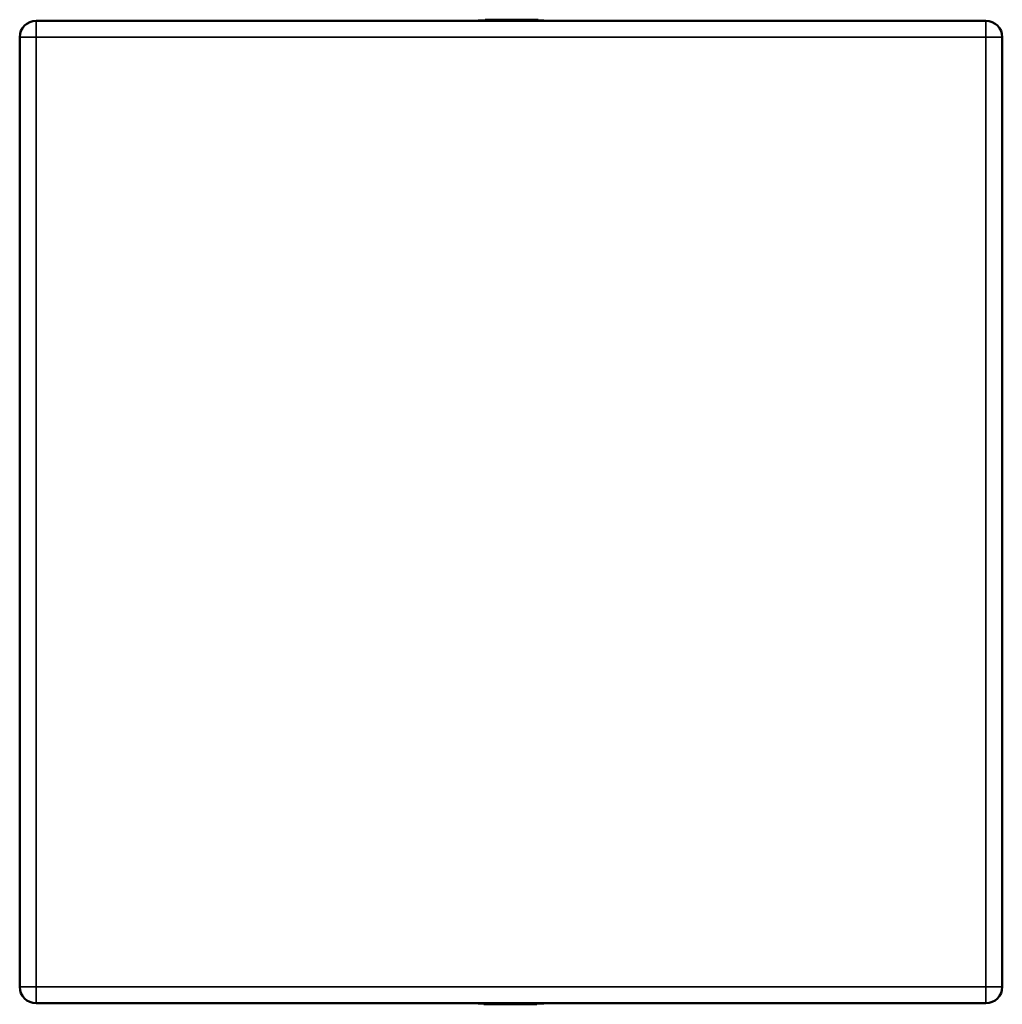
# Model space of a CAD drawing. Header units: millimetres. Extents: x 804 to 2238, y 539 to 1709.
# Tile 7 of 8: x 804 to 1404, y 1107 to 1709. Entities that reach past the tile are written whole.
import ezdxf

# ---------------------------------------------------------------- set-up
doc = ezdxf.new("R2010")
doc.units = ezdxf.units.MM
doc.layers.add('Visibile (ISO)', color=7, linetype='Continuous', lineweight=50)
doc.layers.add('Visibile sottile (ISO)', color=7, linetype='Continuous', lineweight=35)

msp = doc.modelspace()

# ---------------------------------------------------------------- linework, layer by layer
at = {"layer": 'Visibile (ISO)'}
for p, q in [((1123.66, 1708.25), (1083.66, 1708.25)), ((1083.76, 1708.08), (1083.66, 1708.25)), ((1123.66, 1708.08), (1083.66, 1708.08)), ((1083.66, 1708.03), (1083.66, 1708.08)), ((1087.89, 1708.25), (1087.89, 1708.75)), ((1087.94, 1708.75), (1087.89, 1708.75)), ((1088.02, 1708.75), (1087.94, 1708.75)), ((1088.02, 1708.25), (1088.02, 1708.75)), ((1089.65, 1708.75), (1088.02, 1708.75)), ((1089.65, 1708.25), (1089.65, 1708.75)), ((1089.82, 1708.75), (1089.65, 1708.75)), ((1090.15, 1708.75), (1089.82, 1708.75)), ((1090.25, 1708.75), (1090.15, 1708.75)), ((1090.69, 1708.75), (1090.25, 1708.75)), ((1090.69, 1708.25), (1090.69, 1708.75)), ((1090.94, 1708.75), (1090.69, 1708.75)), ((1090.94, 1708.25), (1090.94, 1708.75)), ((1091.26, 1708.75), (1090.94, 1708.75)), ((1091.26, 1708.25), (1091.26, 1708.75)), ((1091.42, 1708.75), (1091.26, 1708.75)), ((1091.42, 1708.25), (1091.42, 1708.75)), ((1091.8, 1708.75), (1091.42, 1708.75)), ((1092.39, 1708.75), (1091.8, 1708.75)), ((1092.39, 1708.25), (1092.39, 1708.75)), ((1092.54, 1708.75), (1092.39, 1708.75)), ((1092.54, 1708.25), (1092.54, 1708.75)), ((1092.67, 1708.75), (1092.54, 1708.75)), ((1092.69, 1708.75), (1092.67, 1708.75)), ((1092.67, 1708.25), (1092.67, 1708.75)), ((1092.77, 1708.75), (1092.69, 1708.75)), ((1092.77, 1708.25), (1092.77, 1708.75)), ((1093.14, 1708.75), (1092.77, 1708.75)), ((1093.14, 1708.25), (1093.14, 1708.75)), ((1093.35, 1708.75), (1093.14, 1708.75)), ((1093.35, 1708.25), (1093.35, 1708.75)), ((1093.63, 1708.75), (1093.35, 1708.75)), ((1093.63, 1708.25), (1093.63, 1708.75)), ((1093.96, 1708.75), (1093.63, 1708.75)), ((1094, 1708.75), (1093.96, 1708.75)), ((1094, 1708.25), (1094, 1708.75)), ((1094.07, 1708.75), (1094, 1708.75)), ((1094.15, 1708.75), (1094.07, 1708.75)), ((1094.15, 1708.25), (1094.15, 1708.75)), ((1094.15, 1708.75), (1094.15, 1708.75)), ((1094.19, 1708.75), (1094.15, 1708.75)), ((1094.15, 1708.25), (1094.15, 1708.75)), ((1094.19, 1708.25), (1094.19, 1708.75)), ((1094.22, 1708.75), (1094.19, 1708.75)), ((1094.46, 1708.75), (1094.22, 1708.75)), ((1094.98, 1708.75), (1094.46, 1708.75)), ((1094.98, 1708.25), (1094.98, 1708.75)), ((1095.22, 1708.75), (1094.98, 1708.75)), ((1095.22, 1708.25), (1095.22, 1708.75)), ((1095.45, 1708.75), (1095.22, 1708.75)), ((1095.64, 1708.75), (1095.45, 1708.75)), ((1095.64, 1708.25), (1095.64, 1708.75)), ((1095.95, 1708.75), (1095.64, 1708.75)), ((1095.95, 1708.25), (1095.95, 1708.75)), ((1096.24, 1708.75), (1095.95, 1708.75)), ((1096.34, 1708.75), (1096.24, 1708.75)), ((1096.34, 1708.25), (1096.34, 1708.75)), ((1096.48, 1708.75), (1096.34, 1708.75)), ((1096.8, 1708.75), (1096.48, 1708.75)), ((1096.8, 1708.75), (1096.9, 1708.75)), ((1096.8, 1708.75), (1096.8, 1708.25)), ((1096.9, 1708.75), (1097.04, 1708.75)), ((1097.04, 1708.75), (1098.49, 1708.75)), ((1097.04, 1708.75), (1097.04, 1708.25)), ((1098.49, 1708.75), (1099.71, 1708.75)), ((1099.71, 1708.75), (1099.91, 1708.75)), ((1099.71, 1708.75), (1099.71, 1708.25)), ((1099.91, 1708.75), (1099.98, 1708.75)), ((1099.91, 1708.75), (1099.91, 1708.25)), ((1099.98, 1708.75), (1100.09, 1708.75)), ((1099.98, 1708.75), (1099.98, 1708.25)), ((1100.09, 1708.75), (1100.13, 1708.75)), ((1100.09, 1708.75), (1100.09, 1708.25)), ((1100.13, 1708.75), (1100.23, 1708.75)), ((1100.13, 1708.75), (1100.13, 1708.25)), ((1100.23, 1708.75), (1100.38, 1708.75)), ((1100.23, 1708.75), (1100.23, 1708.25)), ((1100.38, 1708.75), (1101.14, 1708.75)), ((1100.38, 1708.75), (1100.38, 1708.25)), ((1101.14, 1708.75), (1101.69, 1708.75)), ((1101.69, 1708.75), (1101.99, 1708.75)), ((1101.69, 1708.75), (1101.69, 1708.25)), ((1101.99, 1708.75), (1102.04, 1708.75)), ((1101.99, 1708.75), (1101.99, 1708.25)), ((1102.04, 1708.75), (1102.38, 1708.75)), ((1102.04, 1708.75), (1102.04, 1708.25)), ((1102.38, 1708.75), (1102.72, 1708.75)), ((1102.72, 1708.75), (1102.79, 1708.75)), ((1102.72, 1708.75), (1102.72, 1708.25)), ((1102.79, 1708.75), (1102.81, 1708.75)), ((1102.79, 1708.75), (1102.79, 1708.25)), ((1102.81, 1708.75), (1102.97, 1708.75)), ((1102.81, 1708.75), (1102.81, 1708.25)), ((1102.97, 1708.75), (1103.06, 1708.75)), ((1102.97, 1708.75), (1102.97, 1708.25)), ((1103.06, 1708.75), (1103.39, 1708.75)), ((1103.39, 1708.75), (1103.66, 1708.75)), ((1103.39, 1708.75), (1103.39, 1708.25)), ((1103.66, 1708.75), (1104.09, 1708.75)), ((1103.66, 1708.75), (1103.66, 1708.25)), ((1104.09, 1708.25), (1104.09, 1708.75)), ((1104.1, 1708.75), (1104.09, 1708.75)), ((1104.12, 1708.75), (1104.1, 1708.75)), ((1104.12, 1708.25), (1104.12, 1708.75)), ((1104.28, 1708.75), (1104.12, 1708.75)), ((1104.28, 1708.25), (1104.28, 1708.75)), ((1104.51, 1708.75), (1104.28, 1708.75)), ((1104.51, 1708.25), (1104.51, 1708.75)), ((1104.52, 1708.75), (1104.51, 1708.75)), ((1104.53, 1708.75), (1104.52, 1708.75)), ((1104.53, 1708.25), (1104.53, 1708.75)), ((1104.76, 1708.75), (1104.53, 1708.75)), ((1105.22, 1708.75), (1104.76, 1708.75)), ((1105.39, 1708.75), (1105.22, 1708.75)), ((1106.1, 1708.75), (1105.39, 1708.75)), ((1106.1, 1708.25), (1106.1, 1708.75)), ((1106.27, 1708.75), (1106.1, 1708.75)), ((1106.3, 1708.75), (1106.27, 1708.75)), ((1106.3, 1708.25), (1106.3, 1708.75)), ((1106.43, 1708.75), (1106.3, 1708.75)), ((1106.51, 1708.75), (1106.43, 1708.75)), ((1106.51, 1708.25), (1106.51, 1708.75)), ((1106.56, 1708.75), (1106.51, 1708.75)), ((1106.56, 1708.25), (1106.56, 1708.75)), ((1106.71, 1708.75), (1106.56, 1708.75)), ((1107.27, 1708.75), (1106.71, 1708.75)), ((1107.27, 1708.25), (1107.27, 1708.75)), ((1107.43, 1708.75), (1107.27, 1708.75)), ((1107.43, 1708.25), (1107.43, 1708.75)), ((1107.57, 1708.75), (1107.43, 1708.75)), ((1107.57, 1708.25), (1107.57, 1708.75)), ((1107.79, 1708.75), (1107.57, 1708.75)), ((1107.79, 1708.25), (1107.79, 1708.75)), ((1107.87, 1708.75), (1107.79, 1708.75)), ((1108.38, 1708.75), (1107.87, 1708.75)), ((1108.45, 1708.75), (1108.38, 1708.75)), ((1108.58, 1708.75), (1108.45, 1708.75)), ((1108.59, 1708.75), (1108.58, 1708.75)), ((1108.58, 1708.75), (1108.58, 1708.75)), ((1108.58, 1708.25), (1108.58, 1708.75)), ((1108.66, 1708.75), (1108.59, 1708.75)), ((1108.66, 1708.25), (1108.66, 1708.75)), ((1108.72, 1708.75), (1108.66, 1708.75)), ((1108.8, 1708.75), (1108.72, 1708.75)), ((1108.8, 1708.25), (1108.8, 1708.75)), ((1109.21, 1708.75), (1108.8, 1708.75)), ((1109.21, 1708.25), (1109.21, 1708.75)), ((1109.47, 1708.75), (1109.21, 1708.75)), ((1109.47, 1708.25), (1109.47, 1708.75)), ((1109.8, 1708.75), (1109.47, 1708.75)), ((1109.8, 1708.25), (1109.8, 1708.75)), ((1110.22, 1708.75), (1109.8, 1708.75)), ((1110.26, 1708.75), (1110.22, 1708.75)), ((1110.26, 1708.25), (1110.26, 1708.75)), ((1110.33, 1708.75), (1110.26, 1708.75)), ((1110.33, 1708.25), (1110.33, 1708.75)), ((1110.47, 1708.75), (1110.33, 1708.75)), ((1110.47, 1708.25), (1110.47, 1708.75)), ((1110.59, 1708.75), (1110.47, 1708.75)), ((1110.59, 1708.25), (1110.59, 1708.75)), ((1110.8, 1708.75), (1110.59, 1708.75)), ((1110.8, 1708.25), (1110.8, 1708.75)), ((1110.9, 1708.75), (1110.8, 1708.75)), ((1111.83, 1708.75), (1110.9, 1708.75)), ((1111.96, 1708.75), (1111.83, 1708.75)), ((1112.19, 1708.75), (1111.96, 1708.75)), ((1112.4, 1708.75), (1112.19, 1708.75)), ((1112.51, 1708.75), (1112.4, 1708.75)), ((1112.55, 1708.75), (1112.51, 1708.75)), ((1112.55, 1708.25), (1112.55, 1708.75)), ((1112.6, 1708.75), (1112.55, 1708.75)), ((1112.6, 1708.25), (1112.6, 1708.75)), ((1112.65, 1708.75), (1112.6, 1708.75)), ((1112.74, 1708.75), (1112.65, 1708.75)), ((1112.74, 1708.25), (1112.74, 1708.75)), ((1112.8, 1708.75), (1112.74, 1708.75)), ((1112.88, 1708.75), (1112.8, 1708.75)), ((1112.88, 1708.25), (1112.88, 1708.75)), ((1113.24, 1708.75), (1112.88, 1708.75)), ((1113.24, 1708.25), (1113.24, 1708.75)), ((1113.47, 1708.75), (1113.24, 1708.75)), ((1113.47, 1708.25), (1113.47, 1708.75)), ((1113.77, 1708.75), (1113.47, 1708.75)), ((1113.77, 1708.25), (1113.77, 1708.75)), ((1114.15, 1708.75), (1113.77, 1708.75)), ((1114.18, 1708.75), (1114.15, 1708.75)), ((1114.18, 1708.25), (1114.18, 1708.75)), ((1114.58, 1708.75), (1114.18, 1708.75)), ((1114.69, 1708.75), (1114.58, 1708.75)), ((1114.69, 1708.25), (1114.69, 1708.75)), ((1114.74, 1708.75), (1114.69, 1708.75)), ((1114.74, 1708.25), (1114.74, 1708.75)), ((1114.85, 1708.75), (1114.74, 1708.75)), ((1114.85, 1708.25), (1114.85, 1708.75)), ((1115.42, 1708.75), (1114.85, 1708.75)), ((1115.6, 1708.75), (1115.42, 1708.75)), ((1115.6, 1708.25), (1115.6, 1708.75)), ((1115.95, 1708.75), (1115.6, 1708.75)), ((1115.95, 1708.25), (1115.95, 1708.75)), ((1116.26, 1708.75), (1115.95, 1708.75)), ((1116.26, 1708.25), (1116.26, 1708.75)), ((1116.93, 1708.75), (1116.26, 1708.75)), ((1117.23, 1708.75), (1116.93, 1708.75)), ((1117.58, 1708.75), (1117.23, 1708.75)), ((1117.78, 1708.75), (1117.58, 1708.75)), ((1117.78, 1708.25), (1117.78, 1708.75)), ((1117.81, 1708.75), (1117.78, 1708.75)), ((1119.08, 1708.75), (1117.81, 1708.75)), ((1119.08, 1708.25), (1119.08, 1708.75)), ((1119.35, 1708.75), (1119.08, 1708.75)), ((1119.35, 1708.25), (1119.35, 1708.75)), ((1119.43, 1708.75), (1119.35, 1708.75)), ((1119.49, 1708.75), (1119.43, 1708.75)), ((1119.43, 1708.75), (1119.43, 1708.25)), ((1119.49, 1708.75), (1119.52, 1708.75)), ((1119.52, 1708.25), (1119.52, 1708.75)), ((1119.56, 1708.75), (1119.52, 1708.75)), ((1119.91, 1708.75), (1119.56, 1708.75)), ((1119.91, 1708.25), (1119.91, 1708.75)), ((1120.16, 1708.75), (1119.91, 1708.75)), ((1120.16, 1708.25), (1120.16, 1708.75)), ((1123.57, 1708.08), (1123.66, 1708.25)), ((1123.66, 1708.03), (1123.66, 1708.08)), ((1393.66, 1708.03), (813.66, 1708.03)), ((803.66, 1118.03), (803.66, 1698.03)), ((1403.66, 1698.03), (1403.66, 1118.03)), ((813.66, 1108.03), (1393.66, 1108.03)), ((1083.79, 1108.03), (1083.66, 1107.82)), ((1083.66, 1107.82), (1123.66, 1107.82)), ((1087.16, 1107.82), (1087.16, 1107.32)), ((1087.16, 1107.32), (1087.41, 1107.32)), ((1087.41, 1107.82), (1087.41, 1107.32)), ((1087.41, 1107.32), (1087.76, 1107.32)), ((1087.76, 1107.32), (1087.81, 1107.32)), ((1087.81, 1107.82), (1087.81, 1107.32)), ((1087.83, 1107.32), (1087.81, 1107.32)), ((1087.83, 1107.32), (1087.9, 1107.32)), ((1087.9, 1107.32), (1087.9, 1107.82)), ((1087.9, 1107.32), (1087.97, 1107.32)), ((1087.97, 1107.82), (1087.97, 1107.32)), ((1087.97, 1107.32), (1088.24, 1107.32)), ((1088.24, 1107.82), (1088.24, 1107.32)), ((1088.24, 1107.32), (1089.52, 1107.32)), ((1089.52, 1107.32), (1089.55, 1107.32)), ((1089.55, 1107.82), (1089.55, 1107.32)), ((1089.55, 1107.32), (1089.74, 1107.32)), ((1089.74, 1107.32), (1090.09, 1107.32)), ((1090.09, 1107.32), (1090.39, 1107.32)), ((1090.39, 1107.32), (1091.06, 1107.32)), ((1091.06, 1107.82), (1091.06, 1107.32)), ((1091.06, 1107.32), (1091.37, 1107.32)), ((1091.37, 1107.82), (1091.37, 1107.32)), ((1091.37, 1107.32), (1091.72, 1107.32)), ((1091.72, 1107.82), (1091.72, 1107.32)), ((1091.72, 1107.32), (1091.9, 1107.32)), ((1091.9, 1107.32), (1092.47, 1107.32)), ((1092.47, 1107.82), (1092.47, 1107.32)), ((1092.47, 1107.32), (1092.59, 1107.32)), ((1092.59, 1107.82), (1092.59, 1107.32)), ((1092.59, 1107.32), (1092.64, 1107.32)), ((1092.64, 1107.82), (1092.64, 1107.32)), ((1092.64, 1107.32), (1092.74, 1107.32)), ((1092.74, 1107.32), (1093.14, 1107.32)), ((1093.14, 1107.82), (1093.14, 1107.32)), ((1093.14, 1107.32), (1093.17, 1107.32)), ((1093.17, 1107.32), (1093.55, 1107.32)), ((1093.55, 1107.82), (1093.55, 1107.32)), ((1093.55, 1107.32), (1093.86, 1107.32)), ((1093.86, 1107.82), (1093.86, 1107.32)), ((1093.86, 1107.32), (1094.08, 1107.32)), ((1094.08, 1107.82), (1094.08, 1107.32)), ((1094.08, 1107.32), (1094.44, 1107.32)), ((1094.44, 1107.82), (1094.44, 1107.32)), ((1094.44, 1107.32), (1094.52, 1107.32)), ((1094.52, 1107.32), (1094.58, 1107.32)), ((1094.58, 1107.82), (1094.58, 1107.32)), ((1094.58, 1107.32), (1094.67, 1107.32)), ((1094.67, 1107.32), (1094.72, 1107.32)), ((1094.72, 1107.82), (1094.72, 1107.32)), ((1094.72, 1107.32), (1094.77, 1107.32)), ((1094.77, 1107.82), (1094.77, 1107.32)), ((1094.77, 1107.32), (1094.82, 1107.32)), ((1094.82, 1107.32), (1094.93, 1107.32)), ((1094.93, 1107.32), (1095.14, 1107.32)), ((1095.14, 1107.32), (1095.36, 1107.32)), ((1095.36, 1107.32), (1095.49, 1107.32)), ((1095.49, 1107.32), (1096.42, 1107.32)), ((1096.42, 1107.32), (1096.52, 1107.32)), ((1096.52, 1107.82), (1096.52, 1107.32)), ((1096.52, 1107.32), (1096.73, 1107.32)), ((1096.73, 1107.82), (1096.73, 1107.32)), ((1096.73, 1107.32), (1096.85, 1107.32)), ((1096.85, 1107.82), (1096.85, 1107.32)), ((1096.85, 1107.32), (1096.99, 1107.32)), ((1096.99, 1107.82), (1096.99, 1107.32)), ((1096.99, 1107.32), (1097.06, 1107.32)), ((1097.06, 1107.82), (1097.06, 1107.32)), ((1097.06, 1107.32), (1097.1, 1107.32)), ((1097.1, 1107.32), (1097.52, 1107.32)), ((1097.52, 1107.82), (1097.52, 1107.32)), ((1097.52, 1107.32), (1097.86, 1107.32)), ((1097.86, 1107.82), (1097.86, 1107.32)), ((1097.86, 1107.32), (1098.11, 1107.32)), ((1098.11, 1107.82), (1098.11, 1107.32)), ((1098.11, 1107.32), (1098.52, 1107.32)), ((1098.52, 1107.82), (1098.52, 1107.32)), ((1098.52, 1107.32), (1098.61, 1107.32)), ((1098.61, 1107.32), (1098.66, 1107.32)), ((1098.66, 1107.82), (1098.66, 1107.32)), ((1098.66, 1107.32), (1098.73, 1107.32)), ((1098.73, 1107.32), (1098.75, 1107.32)), ((1098.75, 1107.82), (1098.75, 1107.32)), ((1098.75, 1107.32), (1098.87, 1107.32)), ((1098.75, 1107.32), (1098.75, 1107.32)), ((1098.87, 1107.32), (1098.94, 1107.32)), ((1098.94, 1107.32), (1099.46, 1107.32)), ((1099.46, 1107.32), (1099.53, 1107.32)), ((1099.53, 1107.82), (1099.53, 1107.32)), ((1099.53, 1107.32), (1099.75, 1107.32)), ((1099.75, 1107.82), (1099.75, 1107.32)), ((1099.75, 1107.32), (1099.89, 1107.32)), ((1099.89, 1107.82), (1099.89, 1107.32)), ((1099.89, 1107.32), (1100.05, 1107.32)), ((1100.05, 1107.82), (1100.05, 1107.32)), ((1100.05, 1107.32), (1100.61, 1107.32)), ((1100.61, 1107.32), (1100.76, 1107.32)), ((1100.76, 1107.82), (1100.76, 1107.32)), ((1100.76, 1107.32), (1100.81, 1107.32)), ((1100.81, 1107.82), (1100.81, 1107.32)), ((1100.81, 1107.32), (1100.89, 1107.32)), ((1100.89, 1107.32), (1101.02, 1107.32)), ((1101.02, 1107.82), (1101.02, 1107.32)), ((1101.02, 1107.32), (1101.05, 1107.32)), ((1101.05, 1107.32), (1101.22, 1107.32)), ((1101.22, 1107.82), (1101.22, 1107.32)), ((1101.22, 1107.32), (1101.93, 1107.32)), ((1101.93, 1107.32), (1102.1, 1107.32)), ((1102.1, 1107.32), (1102.56, 1107.32)), ((1102.56, 1107.32), (1102.79, 1107.32)), ((1102.79, 1107.82), (1102.79, 1107.32)), ((1102.79, 1107.32), (1102.8, 1107.32)), ((1102.8, 1107.32), (1102.81, 1107.32)), ((1102.81, 1107.82), (1102.81, 1107.32)), ((1102.81, 1107.32), (1103.04, 1107.32)), ((1103.04, 1107.82), (1103.04, 1107.32)), ((1103.04, 1107.32), (1103.2, 1107.32)), ((1103.2, 1107.82), (1103.2, 1107.32)), ((1103.2, 1107.32), (1103.23, 1107.32)), ((1103.23, 1107.82), (1103.23, 1107.32)), ((1103.67, 1107.32), (1103.23, 1107.32)), ((1103.23, 1107.32), (1103.23, 1107.32)), ((1103.67, 1107.32), (1103.67, 1107.82)), ((1103.93, 1107.32), (1103.67, 1107.32)), ((1103.93, 1107.32), (1103.93, 1107.82)), ((1104.26, 1107.32), (1103.93, 1107.32)), ((1104.36, 1107.32), (1104.26, 1107.32)), ((1104.36, 1107.32), (1104.36, 1107.82)), ((1104.51, 1107.32), (1104.36, 1107.32)), ((1104.51, 1107.32), (1104.51, 1107.82)), ((1104.53, 1107.32), (1104.51, 1107.32)), ((1104.53, 1107.32), (1104.53, 1107.82)), ((1104.61, 1107.32), (1104.53, 1107.32)), ((1104.61, 1107.32), (1104.61, 1107.82)), ((1104.94, 1107.32), (1104.61, 1107.32)), ((1105.28, 1107.32), (1104.94, 1107.32)), ((1105.28, 1107.32), (1105.28, 1107.82)), ((1105.33, 1107.32), (1105.28, 1107.32)), ((1105.33, 1107.32), (1105.33, 1107.82)), ((1105.63, 1107.32), (1105.33, 1107.32)), ((1105.63, 1107.32), (1105.63, 1107.82)), ((1106.18, 1107.32), (1105.63, 1107.32)), ((1106.95, 1107.32), (1106.18, 1107.32)), ((1106.95, 1107.32), (1106.95, 1107.82)), ((1107.1, 1107.32), (1106.95, 1107.32)), ((1107.1, 1107.32), (1107.1, 1107.82)), ((1107.19, 1107.32), (1107.1, 1107.32)), ((1107.19, 1107.32), (1107.19, 1107.82)), ((1107.23, 1107.32), (1107.19, 1107.32)), ((1107.23, 1107.32), (1107.23, 1107.82)), ((1107.34, 1107.32), (1107.23, 1107.32)), ((1107.34, 1107.32), (1107.34, 1107.82)), ((1107.41, 1107.32), (1107.34, 1107.32)), ((1107.41, 1107.32), (1107.41, 1107.82)), ((1107.61, 1107.32), (1107.41, 1107.32)), ((1107.61, 1107.32), (1107.61, 1107.82)), ((1108.83, 1107.32), (1107.61, 1107.32)), ((1110.28, 1107.32), (1108.83, 1107.32)), ((1110.28, 1107.32), (1110.28, 1107.82)), ((1110.42, 1107.32), (1110.28, 1107.32)), ((1110.53, 1107.32), (1110.42, 1107.32)), ((1110.53, 1107.32), (1110.53, 1107.82)), ((1110.53, 1107.32), (1110.85, 1107.32)), ((1110.85, 1107.32), (1110.98, 1107.32)), ((1110.98, 1107.82), (1110.98, 1107.32)), ((1110.98, 1107.32), (1111.08, 1107.32)), ((1111.08, 1107.32), (1111.37, 1107.32)), ((1111.37, 1107.82), (1111.37, 1107.32)), ((1111.37, 1107.32), (1111.68, 1107.32)), ((1111.68, 1107.82), (1111.68, 1107.32)), ((1111.68, 1107.32), (1111.87, 1107.32)), ((1111.87, 1107.32), (1112.1, 1107.32)), ((1112.1, 1107.82), (1112.1, 1107.32)), ((1112.1, 1107.32), (1112.34, 1107.32)), ((1112.34, 1107.82), (1112.34, 1107.32)), ((1112.34, 1107.32), (1112.86, 1107.32)), ((1112.86, 1107.32), (1113.1, 1107.32)), ((1113.1, 1107.32), (1113.13, 1107.32)), ((1113.13, 1107.82), (1113.13, 1107.32)), ((1113.13, 1107.32), (1113.17, 1107.32)), ((1113.17, 1107.82), (1113.17, 1107.32)), ((1113.17, 1107.82), (1113.17, 1107.32)), ((1113.17, 1107.32), (1113.26, 1107.32)), ((1113.17, 1107.32), (1113.17, 1107.32)), ((1113.26, 1107.32), (1113.32, 1107.32)), ((1113.32, 1107.82), (1113.32, 1107.32)), ((1113.32, 1107.32), (1113.37, 1107.32)), ((1113.37, 1107.32), (1113.69, 1107.32)), ((1113.69, 1107.82), (1113.69, 1107.32)), ((1113.69, 1107.32), (1113.98, 1107.32)), ((1113.98, 1107.82), (1113.98, 1107.32)), ((1113.98, 1107.32), (1114.18, 1107.32)), ((1114.18, 1107.82), (1114.18, 1107.32)), ((1114.18, 1107.32), (1114.55, 1107.32)), ((1114.55, 1107.82), (1114.55, 1107.32)), ((1114.55, 1107.32), (1114.63, 1107.32)), ((1114.63, 1107.32), (1114.66, 1107.32)), ((1114.66, 1107.82), (1114.66, 1107.32)), ((1114.66, 1107.32), (1114.78, 1107.32)), ((1114.78, 1107.82), (1114.78, 1107.32)), ((1114.78, 1107.32), (1114.93, 1107.32)), ((1114.93, 1107.82), (1114.93, 1107.32)), ((1114.93, 1107.32), (1115.52, 1107.32)), ((1115.52, 1107.32), (1115.9, 1107.32)), ((1115.9, 1107.82), (1115.9, 1107.32)), ((1115.9, 1107.32), (1116.06, 1107.32)), ((1116.06, 1107.82), (1116.06, 1107.32)), ((1116.06, 1107.32), (1116.38, 1107.32)), ((1116.38, 1107.82), (1116.38, 1107.32)), ((1116.38, 1107.32), (1116.63, 1107.32)), ((1116.63, 1107.82), (1116.63, 1107.32)), ((1116.63, 1107.32), (1117.07, 1107.32)), ((1117.07, 1107.32), (1117.17, 1107.32)), ((1117.17, 1107.32), (1117.51, 1107.32)), ((1117.51, 1107.32), (1117.67, 1107.32)), ((1117.67, 1107.82), (1117.67, 1107.32)), ((1117.67, 1107.32), (1119.3, 1107.32)), ((1119.3, 1107.82), (1119.3, 1107.32)), ((1119.3, 1107.32), (1119.38, 1107.32)), ((1119.38, 1107.32), (1119.43, 1107.32)), ((1119.43, 1107.82), (1119.43, 1107.32)), ((1123.54, 1108.03), (1123.66, 1107.82))]:
    msp.add_line(p, q, dxfattribs=at)
for centre, start, end in [((813.66, 1698.03), 90, 180), ((1393.66, 1698.03), 0, 90), ((813.66, 1118.03), 180, 270), ((1393.66, 1118.03), 270, 0)]:
    msp.add_arc(centre, 10, start, end, dxfattribs=at)
at = {"layer": 'Visibile sottile (ISO)'}
for p, q in [((1087.94, 1708.25), (1087.94, 1708.75)), ((1089.82, 1708.25), (1089.82, 1708.75)), ((1090.15, 1708.25), (1090.15, 1708.75)), ((1090.25, 1708.25), (1090.25, 1708.75)), ((1091.8, 1708.25), (1091.8, 1708.75)), ((1092.69, 1708.25), (1092.69, 1708.75)), ((1093.96, 1708.25), (1093.96, 1708.75)), ((1094.07, 1708.25), (1094.07, 1708.75)), ((1094.22, 1708.25), (1094.22, 1708.75)), ((1094.46, 1708.25), (1094.46, 1708.75)), ((1095.45, 1708.25), (1095.45, 1708.75)), ((1096.24, 1708.25), (1096.24, 1708.75)), ((1096.48, 1708.25), (1096.48, 1708.75)), ((1096.9, 1708.75), (1096.9, 1708.25)), ((1098.49, 1708.75), (1098.49, 1708.25)), ((1101.14, 1708.75), (1101.14, 1708.25)), ((1102.38, 1708.75), (1102.38, 1708.25)), ((1103.06, 1708.75), (1103.06, 1708.25)), ((1104.1, 1708.25), (1104.1, 1708.75)), ((1104.52, 1708.25), (1104.52, 1708.75)), ((1104.76, 1708.25), (1104.76, 1708.75)), ((1105.22, 1708.25), (1105.22, 1708.75)), ((1105.39, 1708.25), (1105.39, 1708.75)), ((1106.27, 1708.25), (1106.27, 1708.75)), ((1106.43, 1708.25), (1106.43, 1708.75)), ((1106.71, 1708.25), (1106.71, 1708.75)), ((1107.87, 1708.25), (1107.87, 1708.75)), ((1108.38, 1708.25), (1108.38, 1708.75)), ((1108.45, 1708.25), (1108.45, 1708.75)), ((1108.58, 1708.25), (1108.58, 1708.75)), ((1108.59, 1708.25), (1108.59, 1708.75)), ((1108.72, 1708.25), (1108.72, 1708.75)), ((1110.22, 1708.25), (1110.22, 1708.75)), ((1110.9, 1708.25), (1110.9, 1708.75)), ((1111.83, 1708.25), (1111.83, 1708.75)), ((1111.96, 1708.25), (1111.96, 1708.75)), ((1112.19, 1708.25), (1112.19, 1708.75)), ((1112.4, 1708.25), (1112.4, 1708.75)), ((1112.51, 1708.25), (1112.51, 1708.75)), ((1112.65, 1708.25), (1112.65, 1708.75)), ((1112.8, 1708.25), (1112.8, 1708.75)), ((1114.15, 1708.25), (1114.15, 1708.75)), ((1114.58, 1708.25), (1114.58, 1708.75)), ((1115.42, 1708.25), (1115.42, 1708.75)), ((1116.93, 1708.25), (1116.93, 1708.75)), ((1117.23, 1708.25), (1117.23, 1708.75)), ((1117.58, 1708.25), (1117.58, 1708.75)), ((1117.81, 1708.25), (1117.81, 1708.75)), ((1119.49, 1708.25), (1119.49, 1708.75)), ((1119.56, 1708.25), (1119.56, 1708.75)), ((813.66, 1698.03), (813.66, 1708.03)), ((1393.66, 1698.03), (1393.66, 1708.03)), ((803.66, 1698.03), (813.66, 1698.03)), ((813.66, 1698.03), (1393.66, 1698.03)), ((813.66, 1118.03), (813.66, 1698.03)), ((1393.66, 1698.03), (1393.66, 1118.03)), ((1393.66, 1698.03), (1403.66, 1698.03)), ((813.66, 1118.03), (803.66, 1118.03)), ((1393.66, 1118.03), (813.66, 1118.03)), ((813.66, 1118.03), (813.66, 1108.03)), ((1393.66, 1118.03), (1393.66, 1108.03)), ((1403.66, 1118.03), (1393.66, 1118.03)), ((1087.76, 1107.82), (1087.76, 1107.32)), ((1087.83, 1107.82), (1087.83, 1107.32)), ((1089.52, 1107.82), (1089.52, 1107.32)), ((1089.74, 1107.82), (1089.74, 1107.32)), ((1090.09, 1107.82), (1090.09, 1107.32)), ((1090.39, 1107.82), (1090.39, 1107.32)), ((1091.9, 1107.82), (1091.9, 1107.32)), ((1092.74, 1107.82), (1092.74, 1107.32)), ((1093.17, 1107.82), (1093.17, 1107.32)), ((1094.52, 1107.82), (1094.52, 1107.32)), ((1094.67, 1107.82), (1094.67, 1107.32)), ((1094.82, 1107.82), (1094.82, 1107.32)), ((1094.93, 1107.82), (1094.93, 1107.32)), ((1095.14, 1107.82), (1095.14, 1107.32)), ((1095.36, 1107.82), (1095.36, 1107.32)), ((1095.49, 1107.82), (1095.49, 1107.32)), ((1096.42, 1107.82), (1096.42, 1107.32)), ((1097.1, 1107.82), (1097.1, 1107.32)), ((1098.61, 1107.82), (1098.61, 1107.32)), ((1098.73, 1107.82), (1098.73, 1107.32)), ((1098.75, 1107.82), (1098.75, 1107.32)), ((1098.87, 1107.82), (1098.87, 1107.32)), ((1098.94, 1107.82), (1098.94, 1107.32)), ((1099.46, 1107.82), (1099.46, 1107.32)), ((1100.61, 1107.82), (1100.61, 1107.32)), ((1100.89, 1107.82), (1100.89, 1107.32)), ((1101.05, 1107.82), (1101.05, 1107.32)), ((1101.93, 1107.82), (1101.93, 1107.32)), ((1102.1, 1107.82), (1102.1, 1107.32)), ((1102.56, 1107.82), (1102.56, 1107.32)), ((1102.8, 1107.82), (1102.8, 1107.32)), ((1103.23, 1107.82), (1103.23, 1107.32)), ((1104.26, 1107.32), (1104.26, 1107.82)), ((1104.94, 1107.32), (1104.94, 1107.82)), ((1106.18, 1107.32), (1106.18, 1107.82)), ((1108.83, 1107.32), (1108.83, 1107.82)), ((1110.42, 1107.32), (1110.42, 1107.82)), ((1110.85, 1107.82), (1110.85, 1107.32)), ((1111.08, 1107.82), (1111.08, 1107.32)), ((1111.87, 1107.82), (1111.87, 1107.32)), ((1112.86, 1107.82), (1112.86, 1107.32)), ((1113.1, 1107.82), (1113.1, 1107.32)), ((1113.26, 1107.82), (1113.26, 1107.32)), ((1113.37, 1107.82), (1113.37, 1107.32)), ((1114.63, 1107.82), (1114.63, 1107.32)), ((1115.52, 1107.82), (1115.52, 1107.32)), ((1117.07, 1107.82), (1117.07, 1107.32)), ((1117.17, 1107.82), (1117.17, 1107.32)), ((1117.51, 1107.82), (1117.51, 1107.32)), ((1119.38, 1107.82), (1119.38, 1107.32))]:
    msp.add_line(p, q, dxfattribs=at)

doc.saveas('drawing.dxf')
